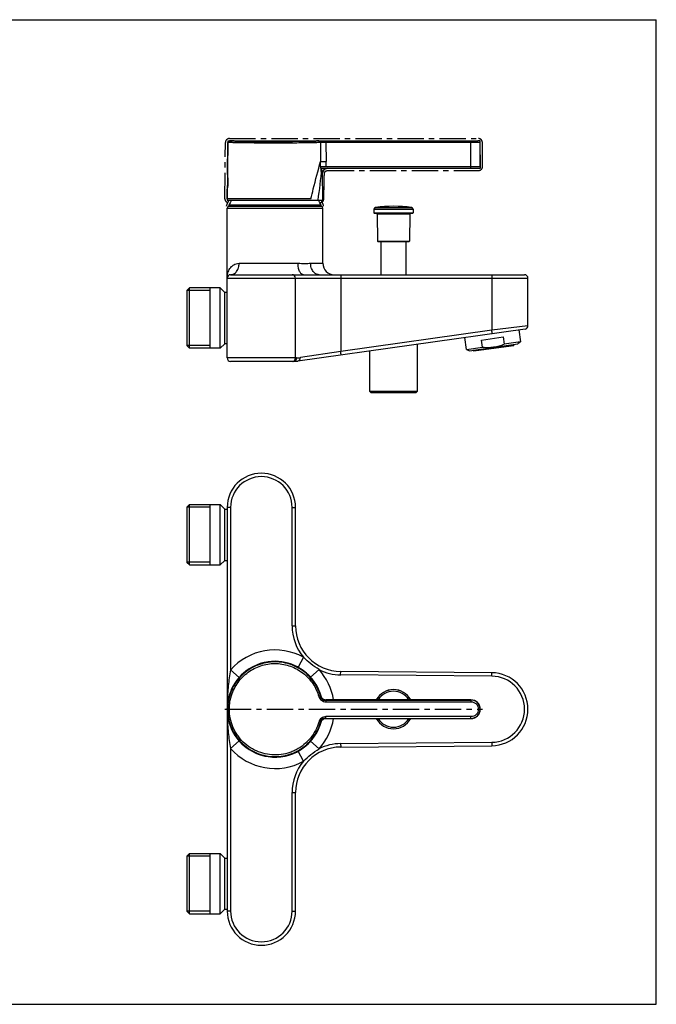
# Model space of a CAD drawing. Header units: millimetres. Extents: x 0 to 559, y 0 to 432.
# Tile 7 of 7: x 279 to 559, y 0 to 432. Entities that reach past the tile are written whole.
import ezdxf

# ---------------------------------------------------------------- set-up
doc = ezdxf.new("R2010")
doc.units = ezdxf.units.MM
doc.header["$LTSCALE"] = 30.734
doc.linetypes.add('CENTER', pattern=[0.6, 0.375, -0.075, 0.075, -0.075])
doc.layers.get('0').update_dxf_attribs({"linetype": 'CONTINUOUS'})
for name, color, linetype in [('ACHSEN', 7, 'CONTINUOUS'), ('FLAECHEN', 7, 'CONTINUOUS'), ('GEWINDE', 7, 'CONTINUOUS'), ('KURVEN', 7, 'CONTINUOUS'), ('OBERFLAECHE', 7, 'CONTINUOUS')]:
    doc.layers.add(name, color=color, linetype=linetype)

msp = doc.modelspace()

# ---------------------------------------------------------------- linework, layer by layer
at = {"color": 7, "linetype": 'CONTINUOUS'}
for p, q in [((0, 431.8), (558.8, 431.8)), ((558.8, 0), (558.8, 431.8)), ((411.41, 377.9), (411.47, 369.66)), ((477.46, 377.92), (413.81, 377.92)), ((413.81, 377.92), (413.87, 369.66)), ((481.47, 377.92), (477.46, 377.92)), ((477.46, 367.42), (477.46, 377.92)), ((413.87, 367.42), (481.56, 367.42)), ((370.62, 363.42), (370.62, 358.27)), ((370.72, 362.41), (370.72, 359.3)), ((407.2, 353.17), (370.46, 353.17)), ((371.21, 350.07), (371.21, 350.21)), ((411.71, 350.21), (371.21, 350.21)), ((411.71, 350.07), (371.21, 350.07)), ((411.67, 350.4), (371.25, 350.4)), ((371.26, 349.97), (411.66, 349.97)), ((411.71, 350.07), (411.71, 350.21)), ((370.46, 283.47), (370.46, 349.17)), ((370.46, 349.17), (412.46, 349.17)), ((412.46, 324.97), (412.46, 349.17)), ((434.88, 348.68), (434.86, 347.17)), ((434.86, 347.17), (452.06, 347.17)), ((434.88, 348.68), (452.04, 348.68)), ((451.76, 346.87), (435.16, 346.87)), ((435.57, 349.46), (451.35, 349.46)), ((450.57, 346.57), (436.35, 346.57)), ((436.35, 346.57), (436.46, 334.66)), ((450.57, 346.57), (450.46, 334.66)), ((452.04, 348.68), (452.06, 347.17)), ((436.46, 334.66), (450.46, 334.66)), ((450.16, 334.37), (436.76, 334.37)), ((437.86, 334.37), (437.86, 319.97)), ((449.06, 319.97), (449.06, 334.37)), ((375.71, 324.97), (401.55, 324.97)), ((407.09, 324.97), (412.46, 324.97)), ((371.96, 319.97), (403.95, 319.97)), ((410.81, 319.97), (500.96, 319.97)), ((370.46, 318.47), (502.46, 318.47)), ((400.46, 283.47), (400.46, 318.47)), ((420.29, 318.47), (420.29, 286.26)), ((486.6, 318.47), (486.6, 295.58)), ((353.96, 314.22), (352.96, 313.22)), ((352.96, 288.72), (352.96, 313.22)), ((353.96, 287.72), (353.96, 314.22)), ((501.17, 296.12), (401.45, 282.1)), ((486.6, 295.58), (420.29, 286.26)), ((502.46, 297.6), (486.6, 295.58)), ((498.48, 295.74), (499.22, 290.51)), ((453.94, 268.87), (453.94, 289.48)), ((475.45, 287.17), (474.72, 292.4)), ((476.79, 286.63), (498.08, 289.63)), ((482.14, 291.32), (491.64, 292.66)), ((482.58, 288.18), (482.14, 291.32)), ((491.64, 292.66), (492.08, 289.51)), ((499.22, 290.51), (492.08, 289.51)), ((496.37, 289.18), (496.35, 289.38)), ((499.22, 290.51), (498.08, 289.63)), ((353.96, 287.72), (352.96, 288.72)), ((420.29, 286.26), (402.58, 283.59)), ((432.98, 286.54), (432.98, 268.87)), ((475.45, 287.17), (482.58, 288.18)), ((475.45, 287.17), (476.79, 286.63)), ((478.52, 286.88), (478.55, 286.68)), ((496.37, 289.18), (478.55, 286.68)), ((478.78, 286.51), (496.2, 288.96)), ((400.93, 283.47), (370.46, 283.47)), ((399.47, 281.97), (371.96, 281.97)), ((432.98, 268.87), (453.94, 268.87)), ((432.98, 268.87), (433.48, 268.37)), ((433.48, 268.37), (453.44, 268.37)), ((453.44, 268.37), (453.94, 268.87)), ((353.96, 219.16), (352.96, 218.16)), ((352.96, 193.66), (352.96, 218.16)), ((353.96, 192.66), (353.96, 219.16)), ((353.96, 219.16), (367.46, 219.16)), ((370.46, 217.91), (370.46, 40.91)), ((371.96, 217.91), (370.46, 217.91)), ((371.96, 217.91), (371.96, 146.61)), ((398.96, 165.99), (398.96, 217.91)), ((398.96, 217.91), (400.46, 217.91)), ((400.46, 165.99), (400.46, 217.91)), ((353.96, 192.66), (352.96, 193.66)), ((353.96, 192.66), (367.46, 192.66)), ((398.96, 165.99), (400.46, 165.99)), ((403.95, 152.21), (401.55, 147.82)), ((371.96, 146.61), (375.71, 143.3)), ((410.81, 146.77), (407.09, 143.43)), ((420.27, 144.49), (420.29, 145.99)), ((486.59, 143.91), (420.27, 144.49)), ((486.6, 145.41), (420.29, 145.99)), ((486.59, 143.91), (486.6, 145.41)), ((411.47, 135.28), (411.41, 135.22)), ((413.59, 133.52), (413.82, 133.51)), ((413.87, 133.49), (413.81, 133.41)), ((413.81, 133.41), (413.81, 132.67)), ((413.81, 132.67), (477.46, 132.67)), ((413.82, 133.51), (413.87, 133.51)), ((413.87, 133.51), (413.87, 133.51)), ((477.46, 133.51), (413.87, 133.51)), ((477.46, 133.51), (477.46, 132.67)), ((477.46, 126.15), (413.81, 126.15)), ((413.81, 125.4), (413.81, 126.15)), ((413.81, 125.4), (413.87, 125.33)), ((413.87, 125.31), (413.82, 125.31)), ((413.87, 125.31), (477.46, 125.31)), ((413.87, 125.31), (413.87, 125.31)), ((413.87, 125.31), (413.87, 125.31)), ((477.46, 125.31), (477.46, 126.15)), ((411.41, 123.6), (411.47, 123.53)), ((371.96, 112.21), (375.71, 115.52)), ((410.81, 112.04), (407.09, 115.38)), ((420.27, 114.33), (486.59, 114.91)), ((420.27, 114.33), (420.29, 112.83)), ((420.29, 112.83), (486.6, 113.41)), ((486.59, 114.91), (486.6, 113.41)), ((371.96, 112.21), (371.96, 40.91)), ((403.95, 106.61), (401.55, 110.99)), ((398.96, 92.83), (400.46, 92.83)), ((398.96, 40.91), (398.96, 92.83)), ((400.46, 40.91), (400.46, 92.83)), ((353.96, 66.16), (352.96, 65.16)), ((352.96, 40.66), (352.96, 65.16)), ((353.96, 66.16), (367.46, 66.16)), ((353.96, 39.66), (353.96, 66.16)), ((353.96, 39.66), (352.96, 40.66)), ((353.96, 39.66), (367.46, 39.66)), ((371.96, 40.91), (370.46, 40.91)), ((398.96, 40.91), (400.46, 40.91)), ((0, 0), (558.8, 0))]:
    msp.add_line(p, q, dxfattribs=at)
for points in [[(481.47, 377.92), (480.72, 377.92), (480.06, 377.92), (479.29, 377.92), (478.43, 377.92), (477.46, 377.92)], [(411.49, 135.24), (411.49, 135.25), (411.49, 135.25), (411.51, 135.21), (411.54, 135.12), (411.59, 134.99), (411.66, 134.85), (411.74, 134.7), (411.84, 134.55), (411.96, 134.4), (412.09, 134.26), (412.23, 134.12), (412.39, 134), (412.56, 133.88), (412.74, 133.78), (412.94, 133.69), (413.15, 133.61), (413.37, 133.56), (413.59, 133.52)], [(413.82, 125.31), (413.59, 125.29), (413.37, 125.26), (413.15, 125.2), (412.94, 125.13), (412.75, 125.04), (412.56, 124.94), (412.39, 124.82), (412.24, 124.7), (412.09, 124.56), (411.96, 124.42), (411.85, 124.28), (411.75, 124.12), (411.66, 123.97), (411.59, 123.82), (411.54, 123.7), (411.51, 123.61), (411.49, 123.57), (411.49, 123.56)]]:
    msp.add_lwpolyline(points, dxfattribs=at)
for centre, radius, start, end in [((-30.28, 367.82), 441.75, 359.9505, 0.239), ((11.91, 367.18), 401.96, 0.0345, 0.3535), ((414.72, 364.17), 2.5, 94.3411, 162.5061), ((371.26, 349.17), 0.8, 90, 180), ((371.71, 350.21), 0.5, 157.3534, 180), ((371.31, 350.07), 0.1, 180, 270), ((391.46, 341.97), 21.9, 150.744, 157.3534), ((391.46, 341.97), 21.9, 22.6466, 29.2747), ((411.61, 350.07), 0.1, 270, 360), ((411.66, 349.17), 0.8, 0, 90), ((411.21, 350.21), 0.5, 0, 22.6466), ((435.16, 347.17), 0.3, 179.5, 270), ((435.68, 348.67), 0.8, 97.5557, 179.5), ((436.05, 346.57), 0.3, 0.5, 90), ((450.87, 346.57), 0.3, 90, 179.5), ((451.24, 348.67), 0.8, 0.5, 82.4443), ((451.76, 347.17), 0.3, 270, 0.5), ((436.76, 334.67), 0.3, 180.5, 270), ((450.16, 334.67), 0.3, 270, 359.5), ((417.46, 324.97), 5, 180, 270), ((371.96, 318.47), 1.5, 90, 180), ((398.96, 318.47), 1.5, 0, 90), ((500.96, 318.47), 1.5, 0, 90), ((500.96, 297.6), 1.5, 278, 359.9999), ((478.75, 286.71), 0.2, 188, 278), ((496.18, 289.16), 0.2, 278, 8), ((371.96, 283.47), 1.5, 180, 270), ((398.96, 283.47), 1.5, 270, 360), ((399.47, 296.2), 14.23, 270, 278), ((400.93, 294.5), 11.03, 270.0036, 278.5942), ((385.46, 217.91), 15, 0, 180), ((385.46, 217.91), 13.5, 0, 180), ((420.46, 165.99), 21.5, 180, 219.8489), ((420.46, 165.99), 20, 180, 269.5), ((391.46, 129.41), 26, 61.2803, 138.5904), ((391.46, 129.41), 21, 41.4239, 171.3654), ((391.46, 129.41), 26, 9.1015, 41.903), ((420.46, 165.99), 21.5, 243.3344, 269.5), ((486.46, 129.41), 14.5, 270.5, 89.5), ((486.46, 129.41), 16, 270.5, 89.5), ((413.81, 135.91), 2.5, 196.2233, 270.0014), ((443.46, 129.41), 8.6, 28.5979, 151.4021), ((443.46, 129.41), 8.58, 28.6458, 151.3542), ((443.46, 129.41), 7.89, 31.3971, 148.6029), ((482.34, 129.41), 111.88, 178.3343, 180.0027), ((391.46, 129.41), 21, 177.2586, 188.3571), ((370.72, 132.46), 0.1, 90, 176.4719), ((477.46, 129.41), 4.1, 270, 90), ((482.32, 129.4), 111.86, 179.9971, 181.6656), ((370.72, 126.36), 0.1, 183.5281, 270), ((391.46, 129.41), 21, 188.6346, 318.5761), ((391.46, 129.41), 26, 318.097, 350.8985), ((413.81, 122.9), 2.5, 89.9987, 163.7766), ((443.46, 129.41), 8.6, 208.5979, 331.4021), ((443.46, 129.41), 8.58, 208.6458, 331.3542), ((443.46, 129.41), 7.89, 211.3972, 328.6028), ((390.73, 129.43), 21.56, 335.6436, 344.1198), ((390.67, 129.46), 21.63, 334.7694, 334.9294), ((390.7, 129.45), 21.6, 334.9293, 335.645), ((420.46, 92.83), 20, 90.5, 180), ((420.46, 92.83), 21.5, 90.5, 116.6656), ((391.46, 129.41), 26, 221.4096, 298.7197), ((420.46, 92.83), 21.5, 140.1511, 180), ((385.46, 40.91), 15, 180, 360), ((385.46, 40.91), 13.5, 180, 360)]:
    msp.add_arc(centre, radius, start, end, dxfattribs=at)
for points, knots in [([(411.41, 377.9), (410.32, 377.88), (407.42, 377.82), (403.43, 377.75), (399.36, 377.7), (395.86, 377.68), (392.22, 377.67), (388.56, 377.67), (384.99, 377.69), (382.12, 377.72), (379.96, 377.75), (378.47, 377.77), (377.08, 377.79), (375.81, 377.81), (374.66, 377.83), (373.64, 377.86), (372.88, 377.87), (372.35, 377.88), (372.01, 377.89), (371.7, 377.9), (371.44, 377.9), (371.21, 377.91), (371.05, 377.91), (370.94, 377.92), (370.87, 377.92), (370.81, 377.92), (370.77, 377.92), (370.73, 377.92), (370.71, 377.92), (370.69, 377.92), (370.69, 377.92), (370.68, 377.92), (370.68, 377.92), (370.68, 377.92)], [0, 0, 0, 0, 0.080808, 0.21327, 0.293847, 0.380662, 0.470953, 0.561845, 0.650445, 0.733931, 0.772918, 0.809648, 0.843828, 0.875187, 0.903473, 0.928461, 0.949953, 0.959333, 0.967777, 0.975267, 0.981789, 0.98733, 0.991879, 0.993778, 0.995427, 0.996823, 0.997966, 0.998855, 0.999491, 0.999714, 0.999873, 0.999968, 1, 1, 1, 1]), ([(410.69, 378.65), (407.9, 378.58), (402.92, 378.48), (395.57, 378.41), (388.75, 378.41), (383.13, 378.45), (379.03, 378.51), (376.49, 378.55), (374.42, 378.59), (372.89, 378.63), (371.96, 378.65), (371.54, 378.66), (371.43, 378.67)], [0, 0, 0, 0, 0.213215, 0.380644, 0.561899, 0.734028, 0.809743, 0.875263, 0.928512, 0.9678, 0.991884, 1, 1, 1, 1]), ([(413.81, 377.92), (413.31, 377.92), (412.63, 377.92), (411.83, 377.91), (411.53, 377.91), (411.41, 377.9)], [0, 0, 0, 0, 0.625216, 0.85655, 1, 1, 1, 1]), ([(407.2, 353.17), (407.55, 354.64), (408.89, 360.16), (410.34, 365.65), (411.47, 369.66)], [0, 0, 0, 0, 0.266637, 1, 1, 1, 1]), ([(411.47, 369.66), (411.58, 369.66), (411.88, 369.65), (412.68, 369.65), (413.37, 369.66), (413.87, 369.66)], [0, 0, 0, 0, 0.143929, 0.37545, 1, 1, 1, 1]), ([(411.47, 367.44), (411.47, 367.04), (411.5, 366.45), (411.58, 365.71), (411.67, 365.22), (411.76, 364.8), (411.85, 364.49), (411.93, 364.29), (412, 364.2), (412.03, 364.18), (412.04, 364.18)], [0, 0, 0, 0, 0.356299, 0.522084, 0.672211, 0.80059, 0.900923, 0.967531, 0.987439, 1, 1, 1, 1]), ([(411.47, 367.44), (411.59, 367.43), (411.89, 367.43), (412.69, 367.42), (413.37, 367.42), (413.87, 367.42)], [0, 0, 0, 0, 0.142863, 0.374169, 1, 1, 1, 1]), ([(412.04, 364.18), (412.05, 364.51), (412.18, 365.16), (412.73, 365.98), (413.55, 366.54), (414.2, 366.67), (414.53, 366.67)], [0, 0, 0, 0, 0.250868, 0.501199, 0.750829, 1, 1, 1, 1]), ([(412.04, 364.18), (412.05, 364.18), (412.07, 364.18), (412.1, 364.19), (412.12, 364.19)], [0, 0, 0, 0, 0.281361, 1, 1, 1, 1]), ([(412.12, 364.19), (412.12, 364.5), (412.25, 365.14), (412.78, 365.96), (413.58, 366.51), (414.21, 366.65), (414.53, 366.66)], [0, 0, 0, 0, 0.250429, 0.500575, 0.750377, 1, 1, 1, 1]), ([(370.46, 318.47), (370.46, 319.2), (370.66, 320.67), (371.43, 322.39), (372.39, 323.56), (373.3, 324.3), (374.43, 324.83), (375.27, 324.97), (375.71, 324.97)], [0, 0, 0, 0, 0.237803, 0.47774, 0.600399, 0.7263, 0.858015, 1, 1, 1, 1]), ([(371.96, 319.97), (372.21, 319.97), (372.71, 320.03), (373.68, 320.43), (374.74, 321.42), (375.53, 323.06), (375.71, 324.32), (375.71, 324.97)], [0, 0, 0, 0, 0.107292, 0.217715, 0.454695, 0.718587, 1, 1, 1, 1]), ([(401.55, 324.97), (402.06, 324.97), (403.04, 324.94), (404.48, 324.9), (405.82, 324.93), (406.68, 324.97), (407.09, 324.97)], [0, 0, 0, 0, 0.274291, 0.533591, 0.776063, 1, 1, 1, 1]), ([(403.95, 319.97), (403.79, 319.97), (403.45, 320.04), (402.99, 320.35), (402.58, 320.82), (402.08, 321.71), (401.66, 323.11), (401.55, 324.32), (401.55, 324.97)], [0, 0, 0, 0, 0.08, 0.169178, 0.273076, 0.393588, 0.678503, 1, 1, 1, 1]), ([(410.81, 319.97), (410.57, 319.97), (410.07, 320.03), (409.1, 320.43), (408.05, 321.42), (407.27, 323.06), (407.09, 324.32), (407.09, 324.97)], [0, 0, 0, 0, 0.106806, 0.216833, 0.453514, 0.717791, 1, 1, 1, 1]), ([(403.95, 319.97), (405.04, 319.97), (407.33, 319.94), (409.61, 319.97), (410.81, 319.97)], [0, 0, 0, 0, 0.476399, 1, 1, 1, 1]), ([(420.27, 319.97), (420.28, 319.97), (420.27, 319.95), (420.28, 319.93), (420.28, 319.9), (420.28, 319.85), (420.28, 319.78), (420.28, 319.68), (420.28, 319.51), (420.28, 319.29), (420.28, 319.03), (420.29, 318.75), (420.29, 318.56), (420.29, 318.47)], [0, 0, 0, 0, 0.004909, 0.019335, 0.043169, 0.076244, 0.118211, 0.168644, 0.293026, 0.444498, 0.617329, 0.805103, 1, 1, 1, 1]), ([(486.59, 319.97), (486.59, 319.97), (486.59, 319.95), (486.59, 319.93), (486.59, 319.9), (486.59, 319.85), (486.59, 319.78), (486.59, 319.68), (486.6, 319.51), (486.6, 319.29), (486.6, 319.03), (486.6, 318.75), (486.6, 318.56), (486.6, 318.47)], [0, 0, 0, 0, 0.004909, 0.019335, 0.043169, 0.076244, 0.118211, 0.168644, 0.293026, 0.444498, 0.617329, 0.805103, 1, 1, 1, 1]), ([(486.8, 294.1), (486.8, 294.1), (486.79, 294.11), (486.79, 294.13), (486.79, 294.17), (486.78, 294.22), (486.78, 294.28), (486.76, 294.39), (486.74, 294.55), (486.71, 294.77), (486.68, 295.02), (486.64, 295.3), (486.61, 295.49), (486.6, 295.58)], [0, 0, 0, 0, 0.004919, 0.01936, 0.043182, 0.076207, 0.118197, 0.168672, 0.292917, 0.444349, 0.61728, 0.805276, 1, 1, 1, 1]), ([(487.41, 288.27), (488.21, 288.38), (489.8, 288.71), (491.33, 289.22), (492.08, 289.51)], [0, 0, 0, 0, 0.499963, 1, 1, 1, 1]), ([(420.48, 284.78), (420.48, 284.78), (420.48, 284.79), (420.48, 284.81), (420.47, 284.85), (420.47, 284.9), (420.46, 284.96), (420.45, 285.07), (420.43, 285.23), (420.4, 285.45), (420.36, 285.7), (420.33, 285.98), (420.3, 286.17), (420.29, 286.26)], [0, 0, 0, 0, 0.004919, 0.01936, 0.043182, 0.076207, 0.118197, 0.168672, 0.292917, 0.444349, 0.61728, 0.805276, 1, 1, 1, 1]), ([(482.58, 288.18), (483.39, 288.11), (485, 288.04), (486.62, 288.16), (487.41, 288.27)], [0, 0, 0, 0, 0.500037, 1, 1, 1, 1]), ([(399.47, 281.97), (399.75, 281.97), (400.33, 282.15), (400.71, 282.62), (400.82, 282.89)], [0, 0, 0, 0, 0.497012, 1, 1, 1, 1]), ([(401.45, 282.1), (401.61, 282.13), (401.92, 282.24), (402.3, 282.59), (402.54, 283.06), (402.58, 283.41), (402.58, 283.59)], [0, 0, 0, 0, 0.237721, 0.482398, 0.737151, 1, 1, 1, 1]), ([(410.81, 146.77), (409.57, 147.54), (407.16, 149.21), (404.99, 151.18), (403.95, 152.21)], [0, 0, 0, 0, 0.49999, 1, 1, 1, 1]), ([(372.67, 136.34), (373.03, 137.32), (373.9, 139.23), (375.65, 141.85), (377.78, 144.16), (380.24, 146.12), (382.99, 147.67), (385.93, 148.77), (389.02, 149.39), (392.16, 149.53), (395.29, 149.17), (398.32, 148.33), (401.19, 147.03), (403.81, 145.3), (406.14, 143.17), (408.1, 140.71), (409.66, 137.98), (410.4, 136.01), (410.69, 135.01)], [0, 0, 0, 0, 0.062499, 0.124997, 0.187494, 0.249992, 0.31249, 0.37499, 0.437491, 0.499993, 0.562494, 0.624995, 0.687494, 0.749992, 0.812489, 0.874986, 0.937486, 1, 1, 1, 1]), ([(371.96, 146.61), (371.73, 145.46), (371.34, 143.14), (370.79, 138.5), (370.58, 135), (370.51, 132.67)], [0, 0, 0, 0, 0.250744, 0.500923, 1, 1, 1, 1]), ([(410.69, 123.8), (410.32, 122.52), (409.56, 120.64), (408.2, 118.33), (406.61, 116.17), (404.23, 113.78), (401.42, 111.92), (398.98, 110.79), (396.45, 109.91), (393.13, 109.29), (389.09, 109.36), (385.15, 110.24), (381.45, 111.88), (378.16, 114.23), (375.87, 116.7), (374.35, 118.91), (373.07, 121.27), (371.92, 124.44), (371.42, 127.77), (371.42, 130.45), (371.7, 133.12), (372.2, 135.09), (372.67, 136.34)], [0, 0, 0, 0, 0.062485, 0.093763, 0.125042, 0.187519, 0.249998, 0.281277, 0.312556, 0.375038, 0.43752, 0.500001, 0.562481, 0.624959, 0.687437, 0.718715, 0.749994, 0.812475, 0.874957, 0.906238, 0.937518, 1, 1, 1, 1]), ([(411.41, 135.22), (411.41, 135.22), (411.41, 135.21), (411.39, 135.21), (411.38, 135.21), (411.35, 135.2), (411.32, 135.19), (411.27, 135.18), (411.19, 135.16), (411.08, 135.12), (410.92, 135.08), (410.78, 135.04), (410.69, 135.01)], [0, 0, 0, 0, 0.005677, 0.020789, 0.045169, 0.078633, 0.120937, 0.171605, 0.295896, 0.446963, 0.619204, 1, 1, 1, 1]), ([(410.69, 135.01), (410.79, 134.68), (411.09, 134.04), (411.83, 133.27), (412.77, 132.78), (413.46, 132.67), (413.81, 132.67)], [0, 0, 0, 0, 0.250063, 0.500065, 0.749984, 1, 1, 1, 1]), ([(477.46, 132.67), (477.88, 132.67), (478.74, 132.5), (479.82, 131.77), (480.55, 130.69), (480.8, 129.41), (480.55, 128.13), (479.82, 127.04), (478.74, 126.32), (477.88, 126.15), (477.46, 126.15)], [0, 0, 0, 0, 0.12501, 0.250008, 0.375013, 0.500019, 0.625025, 0.750031, 0.875003, 1, 1, 1, 1]), ([(370.51, 126.15), (370.58, 123.82), (370.79, 120.32), (371.34, 115.67), (371.73, 113.36), (371.96, 112.21)], [0, 0, 0, 0, 0.499087, 0.749264, 1, 1, 1, 1]), ([(413.81, 126.15), (413.46, 126.15), (412.76, 126.03), (411.83, 125.54), (411.09, 124.78), (410.79, 124.14), (410.69, 123.8)], [0, 0, 0, 0, 0.250073, 0.500078, 0.749993, 1, 1, 1, 1]), ([(411.41, 123.6), (411.41, 123.6), (411.41, 123.6), (411.39, 123.6), (411.38, 123.61), (411.35, 123.62), (411.32, 123.62), (411.27, 123.64), (411.19, 123.66), (411.08, 123.69), (410.92, 123.74), (410.78, 123.78), (410.69, 123.8)], [0, 0, 0, 0, 0.005677, 0.020789, 0.045169, 0.078633, 0.120937, 0.171605, 0.295896, 0.446964, 0.619204, 1, 1, 1, 1]), ([(407.2, 115.52), (407.74, 116.16), (408.87, 117.66), (409.79, 119.3), (410.23, 120.24)], [0, 0, 0, 0, 0.44708, 1, 1, 1, 1]), ([(403.95, 106.61), (404.99, 107.64), (407.16, 109.6), (409.57, 111.27), (410.81, 112.04)], [0, 0, 0, 0, 0.500003, 1, 1, 1, 1])]:
    msp.add_open_spline(points, degree=3, knots=knots, dxfattribs=at)
for points in [[(400.82, 282.89), (400.89, 283.07), (400.93, 283.27), (400.93, 283.47)], [(413.87, 133.51), (413.87, 133.5), (413.87, 133.49), (413.87, 133.49)], [(413.87, 125.33), (413.87, 125.32), (413.87, 125.32), (413.87, 125.31)]]:
    msp.add_open_spline(points, degree=3, dxfattribs=at)
at = {"layer": 'ACHSEN', "color": 7, "linetype": 'CONTINUOUS'}
for p, q in [((370.56, 363.92), (370.68, 377.92)), ((481.56, 367.42), (481.47, 377.92)), ((370.56, 363.92), (370.58, 363.74)), ((370.57, 363.82), (370.59, 363.72)), ((370.46, 353.17), (370.5, 357.42)), ((370.53, 357.6), (370.5, 357.42)), ((370.53, 357.62), (370.52, 357.51)), ((502.46, 297.6), (502.46, 318.47)), ((367.46, 314.22), (353.96, 314.22)), ((367.46, 287.72), (367.46, 314.22)), ((369.46, 312.22), (367.46, 314.22)), ((369.46, 289.72), (369.46, 312.22)), ((370.46, 312.22), (369.46, 312.22)), ((369.46, 289.72), (367.46, 287.72)), ((370.46, 289.72), (369.46, 289.72)), ((367.46, 287.72), (353.96, 287.72)), ((367.46, 192.66), (367.46, 219.16)), ((367.46, 219.16), (369.46, 217.16)), ((369.46, 194.66), (369.46, 217.16)), ((369.46, 217.16), (370.46, 217.16)), ((367.46, 192.66), (369.46, 194.66)), ((369.46, 194.66), (370.46, 194.66)), ((370.76, 132.57), (370.77, 132.58)), ((370.78, 132.58), (370.78, 132.58)), ((464.37, 133.48), (465.22, 133.47)), ((468.33, 133.48), (467.53, 133.45)), ((467.53, 133.45), (468.66, 133.45)), ((469.49, 133.48), (468.33, 133.48)), ((468.66, 133.45), (469.06, 133.47)), ((469.06, 133.47), (469.11, 133.47)), ((469.11, 133.47), (469.65, 133.45)), ((470.04, 133.47), (469.49, 133.48)), ((469.65, 133.45), (470.51, 133.45)), ((470.09, 133.47), (470.04, 133.47)), ((470.56, 133.48), (470.09, 133.47)), ((470.51, 133.45), (471.03, 133.47)), ((471.72, 133.48), (470.56, 133.48)), ((471.03, 133.47), (471.08, 133.47)), ((471.08, 133.47), (471.55, 133.45)), ((471.55, 133.45), (473.5, 133.45)), ((472.54, 133.46), (471.72, 133.48)), ((473.54, 133.48), (472.15, 133.48)), ((472.15, 133.48), (473.37, 133.47)), ((473.37, 133.47), (472.54, 133.46)), ((473.5, 133.45), (474.5, 133.47)), ((474.5, 133.47), (474.53, 133.47)), ((475.66, 133.48), (474.53, 133.48)), ((474.53, 133.47), (474.53, 133.45)), ((474.53, 133.45), (475.66, 133.45)), ((475.66, 133.45), (475.66, 133.48)), ((370.77, 126.24), (370.76, 126.24)), ((370.78, 126.24), (370.78, 126.24)), ((367.46, 66.16), (369.46, 64.16)), ((367.46, 39.66), (367.46, 66.16)), ((369.46, 64.16), (370.46, 64.16)), ((369.46, 41.66), (369.46, 64.16)), ((367.46, 39.66), (369.46, 41.66)), ((369.46, 41.66), (370.46, 41.66))]:
    msp.add_line(p, q, dxfattribs=at)
for centre, radius, start, end in [((443.46, 289.98), 60, 82.4443, 97.5557), ((390.32, 129.41), 19.82, 176.0262, 179.9968), ((420.19, 129.41), 49.66, 176.4719, 183.5281), ((390.23, 129.41), 19.73, 179.9941, 183.9844)]:
    msp.add_arc(centre, radius, start, end, dxfattribs=at)
for points, knots in [([(370.58, 363.74), (370.72, 362.72), (370.86, 360.67), (370.69, 358.62), (370.53, 357.6)], [0, 0, 0, 0, 0.498565, 1, 1, 1, 1]), ([(370.78, 132.58), (370.76, 132.44), (370.71, 132.06), (370.64, 131.36), (370.57, 130.44), (370.56, 129.77), (370.56, 129.41)], [0, 0, 0, 0, 0.132497, 0.361859, 0.662068, 1, 1, 1, 1]), ([(370.77, 132.58), (370.77, 132.59), (370.77, 132.61), (370.78, 132.64), (370.78, 132.65), (370.78, 132.66), (370.78, 132.66)], [0, 0, 0, 0, 0.432561, 0.74379, 0.932518, 1, 1, 1, 1]), ([(370.78, 132.66), (370.79, 132.66), (370.78, 132.65), (370.78, 132.64), (370.78, 132.61), (370.78, 132.59), (370.78, 132.58)], [0, 0, 0, 0, 0.063158, 0.250253, 0.562889, 1, 1, 1, 1]), ([(464.45, 133.46), (464.59, 133.46), (465.31, 133.45), (466.03, 133.45), (466.6, 133.45)], [0, 0, 0, 0, 0.206091, 1, 1, 1, 1]), ([(467.65, 133.47), (467.65, 133.47), (467.64, 133.47), (467.63, 133.47), (467.6, 133.47), (467.57, 133.47), (467.53, 133.47), (467.46, 133.48), (467.35, 133.48), (467.2, 133.48), (467.02, 133.48), (466.82, 133.48), (466.67, 133.48), (466.6, 133.48)], [0, 0, 0, 0, 0.004513, 0.017604, 0.039317, 0.069556, 0.10813, 0.154838, 0.271786, 0.41799, 0.59051, 0.785835, 1, 1, 1, 1]), ([(466.6, 133.45), (466.67, 133.45), (466.82, 133.46), (467.02, 133.46), (467.2, 133.46), (467.35, 133.46), (467.46, 133.46), (467.53, 133.46), (467.57, 133.46), (467.6, 133.47), (467.63, 133.47), (467.64, 133.47), (467.65, 133.47), (467.65, 133.47)], [0, 0, 0, 0, 0.214299, 0.409683, 0.58227, 0.728466, 0.845411, 0.892108, 0.930627, 0.960811, 0.982505, 0.995566, 1, 1, 1, 1]), ([(370.56, 129.41), (370.56, 129.05), (370.57, 128.37), (370.64, 127.46), (370.71, 126.76), (370.76, 126.38), (370.78, 126.24)], [0, 0, 0, 0, 0.337962, 0.638191, 0.867543, 1, 1, 1, 1]), ([(370.78, 126.16), (370.78, 126.16), (370.78, 126.17), (370.78, 126.18), (370.77, 126.21), (370.77, 126.22), (370.77, 126.24)], [0, 0, 0, 0, 0.067485, 0.256211, 0.567434, 1, 1, 1, 1]), ([(370.78, 126.24), (370.78, 126.22), (370.78, 126.21), (370.78, 126.18), (370.78, 126.17), (370.79, 126.16), (370.78, 126.16)], [0, 0, 0, 0, 0.437108, 0.749752, 0.936846, 1, 1, 1, 1])]:
    msp.add_open_spline(points, degree=3, knots=knots, dxfattribs=at)
at = {"layer": 'FLAECHEN', "color": 6, "linetype": 'CONTINUOUS'}
for p, q in [((370.69, 378.67), (370.46, 352.67)), ((370.69, 378.67), (411.84, 378.67)), ((370.69, 378.67), (371.43, 378.65)), ((370.69, 378.67), (371.03, 378.66)), ((411.84, 378.66), (477.46, 378.66)), ((477.46, 366.67), (477.46, 378.66)), ((481.46, 378.67), (480.48, 378.66)), ((481.57, 366.67), (481.46, 378.67)), ((411.93, 366.67), (481.57, 366.67)), ((412.46, 352.67), (412.35, 364.91)), ((370.46, 352.67), (412.46, 352.67)), ((411.84, 133.41), (477.46, 133.41)), ((413.87, 133.51), (413.73, 133.51)), ((477.46, 133.51), (477.46, 133.41)), ((411.84, 125.41), (477.46, 125.41)), ((413.73, 125.3), (413.87, 125.3)), ((477.46, 125.31), (477.46, 125.41))]:
    msp.add_line(p, q, dxfattribs=at)
for centre, radius, start, end in [((391.46, 1178.31), 799.92, 268.55926, 271.46024), ((477.46, 1178.8), 800.14, 270.00002, 270.21648), ((391.46, 129.41), 21, 14.5135, 171.3625), ((391.46, 129.41), 21, 173.7584, 186.2416), ((477.46, 129.41), 4.1, 270, 90), ((477.46, 129.41), 4, 270.0019, 89.998), ((391.46, 129.41), 21, 188.6375, 345.4876)]:
    msp.add_arc(centre, radius, start, end, dxfattribs=at)
for points, knots in [([(411.84, 133.41), (411.6, 134.66), (410.88, 137.12), (409.14, 140.55), (406.8, 143.6), (403.94, 146.16), (400.66, 148.17), (397.07, 149.54), (393.28, 150.22), (389.44, 150.2), (385.66, 149.48), (382.08, 148.08), (378.82, 146.05), (375.99, 143.45), (373.68, 140.38), (371.97, 136.93), (370.92, 133.24), (370.69, 130.68), (370.69, 129.41)], [0, 0, 0, 0, 0.062503, 0.125003, 0.1875, 0.249996, 0.312495, 0.374996, 0.437501, 0.500006, 0.562511, 0.625012, 0.68751, 0.750005, 0.812501, 0.875, 0.937501, 1, 1, 1, 1]), ([(370.69, 129.41), (370.69, 128.13), (370.92, 125.58), (371.97, 121.88), (373.68, 118.44), (375.99, 115.37), (378.82, 112.77), (382.08, 110.74), (385.66, 109.33), (389.44, 108.61), (393.28, 108.59), (397.07, 109.28), (400.66, 110.65), (403.94, 112.65), (406.8, 115.22), (409.14, 118.27), (410.88, 121.7), (411.6, 124.16), (411.84, 125.41)], [0, 0, 0, 0, 0.0625, 0.125003, 0.187502, 0.25, 0.312496, 0.374995, 0.437496, 0.5, 0.562505, 0.62501, 0.687511, 0.750009, 0.812504, 0.875, 0.937498, 1, 1, 1, 1])]:
    msp.add_open_spline(points, degree=3, knots=knots, dxfattribs=at)
at = {"layer": 'GEWINDE', "color": 2, "linetype": 'CONTINUOUS'}
for p, q in [((362.96, 313.02), (352.96, 313.02)), ((362.96, 288.92), (352.96, 288.92)), ((362.96, 217.96), (352.96, 217.96)), ((362.96, 193.86), (352.96, 193.86)), ((362.96, 64.96), (352.96, 64.96)), ((362.96, 40.86), (352.96, 40.86))]:
    msp.add_line(p, q, dxfattribs=at)
at = {"layer": 'GEWINDE', "color": 7, "linetype": 'CONTINUOUS'}
for p, q in [((362.96, 287.72), (362.96, 314.22)), ((362.96, 192.66), (362.96, 219.16)), ((362.96, 39.66), (362.96, 66.16))]:
    msp.add_line(p, q, dxfattribs=at)
at = {"layer": 'KURVEN', "color": 7, "linetype": 'CENTER'}
for p, q in [((369.46, 353.18), (369.68, 377.93)), ((371.44, 379.67), (480.69, 379.67)), ((482.56, 367.43), (482.47, 377.93)), ((414.61, 365.67), (480.81, 365.67)), ((369.46, 129.41), (482.56, 129.41))]:
    msp.add_line(p, q, dxfattribs=at)
for centre, radius, start, end in [((371.43, 377.92), 1.75, 89.6809, 179.5), ((480.72, 377.92), 1.75, 0.5, 90.7724), ((480.81, 367.42), 1.75, 270, 0.5), ((370.96, 353.17), 1.5, 179.5, 270)]:
    msp.add_arc(centre, radius, start, end, dxfattribs=at)
at = {"layer": 'KURVEN', "color": 40, "linetype": 'CONTINUOUS'}
for centre, major_axis, ratio, start_param, end_param in [((391.46, 376.57), (0, 57.12), 0.363866, -2.002622, -1.745126), ((391.46, 129.91), (0, 20.79), 0.999713, 4.954163, 5.144214), ((391.46, 128.91), (0, 20.79), 0.999713, -2.002622, -1.812592)]:
    msp.add_ellipse(centre, major_axis=major_axis, ratio=ratio, start_param=start_param, end_param=end_param, dxfattribs=at)
at = {"layer": 'KURVEN', "color": 7, "linetype": 'CENTER'}
for points, knots in [([(412.87, 353.15), (412.88, 353.66), (412.9, 354.65), (412.93, 356.08), (412.96, 357.4), (412.99, 358.61), (413.02, 359.73), (413.04, 360.76), (413.06, 361.71), (413.08, 362.59), (413.1, 363.4), (413.11, 363.92), (413.11, 364.17)], [0, 0, 0, 0, 0.140419, 0.269931, 0.388981, 0.498584, 0.599597, 0.692743, 0.778703, 0.858145, 0.931599, 1, 1, 1, 1]), ([(413.11, 364.17), (413.12, 364.44), (413.26, 364.96), (413.83, 365.53), (414.35, 365.67), (414.61, 365.67)], [0, 0, 0, 0, 0.334961, 0.667481, 1, 1, 1, 1]), ([(411.09, 351.67), (411.25, 351.67), (411.44, 351.68), (411.65, 351.7), (411.69, 351.7)], [0, 0, 0, 0, 0.856292, 1, 1, 1, 1]), ([(411.69, 351.7), (411.73, 351.71), (411.93, 351.76), (412.26, 351.93), (412.6, 352.26), (412.81, 352.68), (412.87, 352.99), (412.87, 353.15)], [0, 0, 0, 0, 0.070154, 0.302553, 0.535588, 0.769264, 1, 1, 1, 1])]:
    msp.add_open_spline(points, degree=3, knots=knots, dxfattribs=at)
at = {"layer": 'OBERFLAECHE', "color": 7, "linetype": 'CENTER'}
for p, q in [((370.21, 349.97), (370.21, 350.21)), ((412.71, 349.97), (412.71, 350.21)), ((370.46, 129.41), (370.21, 129.41))]:
    msp.add_line(p, q, dxfattribs=at)
for centre, radius, start, end in [((371.71, 350.21), 1.5, 157.3534, 180), ((391.46, 341.97), 22.9, 152.1437, 157.3534), ((391.46, 341.97), 22.9, 22.6466, 27.8574), ((411.21, 350.21), 1.5, 0, 22.6466)]:
    msp.add_arc(centre, radius, start, end, dxfattribs=at)

doc.saveas('drawing.dxf')
